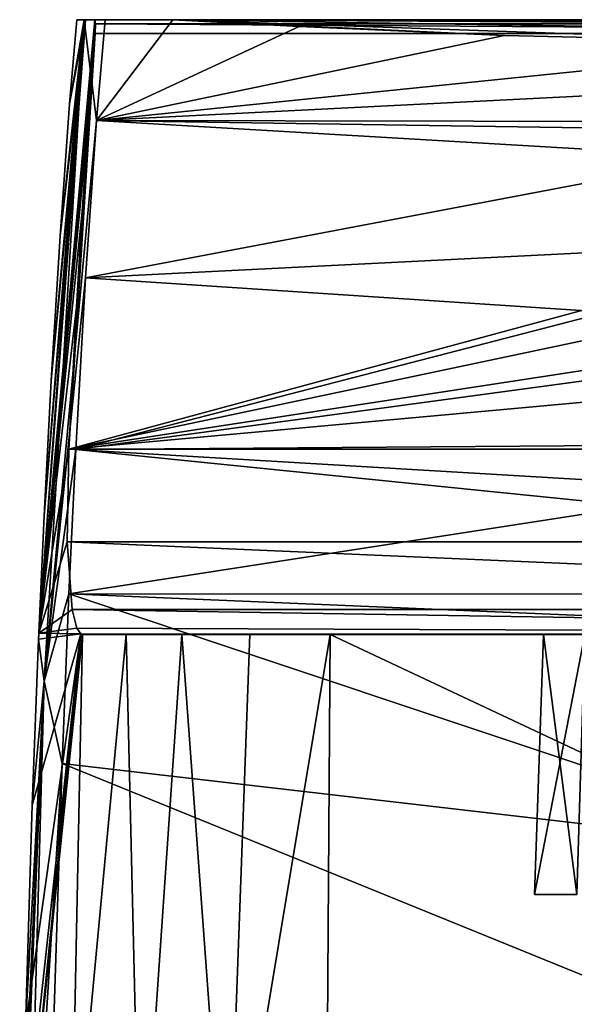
# Model space of a CAD drawing. Header units: millimetres. Extents: x -177 to 177, y -600 to 10.
# Tile 4 of 5: x -176 to -58, y -208 to 0. Entities that reach past the tile are written whole.
import ezdxf

# ---------------------------------------------------------------- set-up
doc = ezdxf.new("R2010")
doc.units = ezdxf.units.MM
doc.header["$LTSCALE"] = 65.185185
for name, color, linetype in [('1', 7, 'CONTINUOUS'), ('15', 7, 'CONTINUOUS'), ('16', 7, 'CONTINUOUS'), ('17', 7, 'CONTINUOUS'), ('18', 7, 'CONTINUOUS'), ('19', 7, 'CONTINUOUS'), ('20', 7, 'CONTINUOUS'), ('21', 7, 'CONTINUOUS'), ('39', 7, 'CONTINUOUS'), ('42', 7, 'CONTINUOUS'), ('5', 7, 'CONTINUOUS'), ('6', 7, 'CONTINUOUS')]:
    doc.layers.add(name, color=color, linetype=linetype)

msp = doc.modelspace()

# ---------------------------------------------------------------- linework, layer by layer
at = {"layer": '1', "color": 7, "linetype": 'CONTINUOUS'}
for points in [[(-143.47, 0, 400), (-157.77, 0, 400), (-159.59, -21.34, 400), (-143.47, 0, 400)], [(-116.71, -1.47, 400), (-143.47, 0, 400), (-159.59, -21.34, 400), (-116.71, -1.47, 400)], [(-73.27, -3.35, 400), (-116.71, -1.47, 400), (-159.59, -21.34, 400), (-73.27, -3.35, 400)], [(0, -5, 400), (-73.27, -3.35, 400), (-159.59, -21.34, 400), (0, -5, 400)], [(0, -13.31, 400), (0, -5, 400), (-159.59, -21.34, 400), (0, -13.31, 400)], [(0, -21.6, 400), (0, -13.31, 400), (-159.59, -21.34, 400), (0, -21.6, 400)], [(-159.59, -21.34, 400), (-161.92, -54.61, 400), (-27.24, -29.08, 400), (-159.59, -21.34, 400)], [(0, -21.6, 400), (-159.59, -21.34, 400), (-14.12, -23.5, 400), (0, -21.6, 400)], [(-159.59, -21.34, 400), (-27.24, -29.08, 400), (-14.12, -23.5, 400), (-159.59, -21.34, 400)], [(-161.92, -54.61, 400), (-46.53, -48.8, 400), (-27.24, -29.08, 400), (-161.92, -54.61, 400)], [(-161.92, -54.61, 400), (-51.75, -61.82, 400), (-46.53, -48.8, 400), (-161.92, -54.61, 400)], [(-161.92, -54.61, 400), (-163.99, -90.86, 400), (-51.75, -61.82, 400), (-161.92, -54.61, 400)], [(-163.99, -90.86, 400), (-53.39, -75.96, 400), (-51.75, -61.82, 400), (-163.99, -90.86, 400)], [(-163.99, -90.86, 400), (-51.24, -90.04, 400), (-53.39, -75.96, 400), (-163.99, -90.86, 400)], [(-163.99, -90.86, 400), (-165.46, -121.44, 400), (-45.56, -102.85, 400), (-163.99, -90.86, 400)], [(-163.99, -90.86, 400), (-45.56, -102.85, 400), (-51.24, -90.04, 400), (-163.99, -90.86, 400)], [(-165.46, -121.44, 400), (-26.26, -121.49, 400), (-45.56, -102.85, 400), (-165.46, -121.44, 400)], [(0, -176.61, 400), (-165.46, -121.44, 400), (-166.91, -157.27, 400), (0, -176.61, 400)], [(0, -176.61, 400), (0, -128.4, 400), (-165.46, -121.44, 400), (0, -176.61, 400)], [(-165.46, -121.44, 400), (0, -128.4, 400), (-26.26, -121.49, 400), (-165.46, -121.44, 400)], [(0, -225.13, 400), (-166.91, -157.27, 400), (-168.66, -211.44, 400), (0, -225.13, 400)], [(0, -225.13, 400), (0, -176.61, 400), (-166.91, -157.27, 400), (0, -225.13, 400)]]:
    msp.add_3dface(points, dxfattribs=at)
at = {"layer": '15', "linetype": 'CONTINUOUS'}
for points in [[(-110.18, -130), (110.84, -233.75), (-110.84, -233.75), (-110.18, -130)], [(110.18, -130), (110.84, -233.75), (-110.18, -130), (110.18, -130)]]:
    msp.add_3dface(points, dxfattribs=at)
at = {"layer": '16', "linetype": 'CONTINUOUS'}
for points in [[(-162.55, -130, 308.49), (162.55, -130, 308.49), (-153.34, -130, 242.14), (-162.55, -130, 308.49)], [(-153.34, -130, 242.14), (162.55, -130, 308.49), (-32.49, -130, 246.28), (-153.34, -130, 242.14)], [(-141.57, -130, 169.05), (-153.34, -130, 242.14), (-32.49, -130, 246.28), (-141.57, -130, 169.05)], [(-127.16, -130, 88.58), (-141.57, -130, 169.05), (-56.28, -130, 222.49), (-127.16, -130, 88.58)], [(-56.28, -130, 222.49), (-141.57, -130, 169.05), (-32.49, -130, 246.28), (-56.28, -130, 222.49)], [(-110.18, -130), (-127.16, -130, 88.58), (-64.99, -130, 190), (-110.18, -130)], [(-64.99, -130, 190), (-127.16, -130, 88.58), (-56.28, -130, 222.49), (-64.99, -130, 190)], [(110.18, -130), (-110.18, -130), (32.49, -130, 133.72), (110.18, -130)], [(32.49, -130, 133.72), (-110.18, -130), (0, -130, 125.01), (32.49, -130, 133.72)], [(0, -130, 125.01), (-110.18, -130), (-32.49, -130, 133.72), (0, -130, 125.01)], [(-32.49, -130, 133.72), (-110.18, -130), (-56.28, -130, 157.51), (-32.49, -130, 133.72)], [(-56.28, -130, 157.51), (-110.18, -130), (-64.99, -130, 190), (-56.28, -130, 157.51)]]:
    msp.add_3dface(points, dxfattribs=at)
at = {"layer": '17', "linetype": 'CONTINUOUS'}
for points in [[(-165.46, -90.8, 348.68), (165.8, -110.43, 343.09), (-165.8, -110.43, 343.09), (-165.46, -90.8, 348.68)], [(165.46, -90.8, 348.68), (165.8, -110.43, 343.09), (-165.46, -90.8, 348.68), (165.46, -90.8, 348.68)], [(165.8, -110.43, 343.09), (164.77, -124.75, 328.43), (-165.8, -110.43, 343.09), (165.8, -110.43, 343.09)], [(-165.8, -110.43, 343.09), (164.77, -124.75, 328.43), (-164.77, -124.75, 328.43), (-165.8, -110.43, 343.09)], [(164.77, -124.75, 328.43), (162.74, -129.97, 309.99), (-164.77, -124.75, 328.43), (164.77, -124.75, 328.43)], [(-164.77, -124.75, 328.43), (162.74, -129.97, 309.99), (-163.78, -128.67, 318.81), (-164.77, -124.75, 328.43)], [(-163.78, -128.67, 318.81), (162.74, -129.97, 309.99), (-162.92, -129.89, 311.41), (-163.78, -128.67, 318.81)], [(162.74, -129.97, 309.99), (162.55, -130, 308.49), (-162.92, -129.89, 311.41), (162.74, -129.97, 309.99)], [(162.55, -130, 308.49), (-162.55, -130, 308.49), (-162.92, -129.89, 311.41), (162.55, -130, 308.49)]]:
    msp.add_3dface(points, dxfattribs=at)
at = {"layer": '18', "linetype": 'CONTINUOUS'}
for points in [[(159.92, -2.93, 350.22), (161.39, -21.86, 349.89), (-165.46, -90.8, 348.68), (159.92, -2.93, 350.22)], [(159.92, -2.93, 350.22), (-165.46, -90.8, 348.68), (-159.92, -2.93, 350.22), (159.92, -2.93, 350.22)], [(-159.92, -2.93, 350.22), (-165.46, -90.8, 348.68), (-161.39, -21.86, 349.89), (-159.92, -2.93, 350.22)], [(161.39, -21.86, 349.89), (162.66, -40.63, 349.56), (-165.46, -90.8, 348.68), (161.39, -21.86, 349.89)], [(-161.39, -21.86, 349.89), (-165.46, -90.8, 348.68), (-162.66, -40.63, 349.56), (-161.39, -21.86, 349.89)], [(162.66, -40.63, 349.56), (163.87, -60.82, 349.21), (-165.46, -90.8, 348.68), (162.66, -40.63, 349.56)], [(-162.66, -40.63, 349.56), (-165.46, -90.8, 348.68), (-163.87, -60.82, 349.21), (-162.66, -40.63, 349.56)], [(163.87, -60.82, 349.21), (165.46, -90.8, 348.68), (-165.46, -90.8, 348.68), (163.87, -60.82, 349.21)]]:
    msp.add_3dface(points, dxfattribs=at)
at = {"layer": '19', "linetype": 'CONTINUOUS'}
for points in [[(159.97, 0, 353.22), (159.84, -0.86, 351.11), (-159.97, 0, 353.22), (159.97, 0, 353.22)], [(-159.97, 0, 353.22), (159.84, -0.86, 351.11), (-159.84, -0.86, 351.11), (-159.97, 0, 353.22)], [(159.92, -2.93, 350.22), (-159.92, -2.93, 350.22), (-159.84, -0.86, 351.11), (159.92, -2.93, 350.22)], [(159.84, -0.86, 351.11), (159.92, -2.93, 350.22), (-159.84, -0.86, 351.11), (159.84, -0.86, 351.11)]]:
    msp.add_3dface(points, dxfattribs=at)
at = {"layer": '20', "linetype": 'CONTINUOUS'}
for points in [[(-163.77, 0, 393.47), (-162.22, 0, 398.04), (-161.93, 0, 373.36), (-163.77, 0, 393.47)], [(-162.22, 0, 398.04), (-157.77, 0, 400), (-161.93, 0, 373.36), (-162.22, 0, 398.04)], [(-157.77, 0, 400), (-159.97, 0, 353.22), (-161.93, 0, 373.36), (-157.77, 0, 400)], [(157.77, 0, 400), (159.97, 0, 353.22), (-159.97, 0, 353.22), (157.77, 0, 400)], [(143.47, 0, 400), (157.77, 0, 400), (-159.97, 0, 353.22), (143.47, 0, 400)], [(143.47, 0, 400), (-159.97, 0, 353.22), (-143.47, 0, 400), (143.47, 0, 400)], [(-143.47, 0, 400), (-159.97, 0, 353.22), (-157.77, 0, 400), (-143.47, 0, 400)]]:
    msp.add_3dface(points, dxfattribs=at)
at = {"layer": '21', "linetype": 'CONTINUOUS'}
for points in [[(116.6, -1.47, 400), (143.47, 0, 400), (-143.47, 0, 400), (116.6, -1.47, 400)], [(0, -5, 400), (72.9, -3.37, 400), (-143.47, 0, 400), (0, -5, 400)], [(0, -5, 400), (-143.47, 0, 400), (-73.27, -3.35, 400), (0, -5, 400)], [(72.9, -3.37, 400), (116.6, -1.47, 400), (-143.47, 0, 400), (72.9, -3.37, 400)], [(-73.27, -3.35, 400), (-143.47, 0, 400), (-116.71, -1.47, 400), (-73.27, -3.35, 400)]]:
    msp.add_3dface(points, dxfattribs=at)
at = {"layer": '39', "linetype": 'CONTINUOUS'}
msp.add_3dface([(-66.91, -185, 190), (-57.94, -185, 223.46), (-57.94, -185, 156.54), (-66.91, -185, 190)], dxfattribs=at)
at = {"layer": '42', "linetype": 'CONTINUOUS'}
for points in [[(-64.99, -130, 190), (-56.28, -130, 222.49), (-66.91, -185, 190), (-64.99, -130, 190)], [(-64.99, -130, 190), (-66.91, -185, 190), (-57.94, -185, 156.54), (-64.99, -130, 190)], [(-56.28, -130, 222.49), (-57.94, -185, 223.46), (-66.91, -185, 190), (-56.28, -130, 222.49)], [(-56.28, -130, 157.51), (-64.99, -130, 190), (-57.94, -185, 156.54), (-56.28, -130, 157.51)]]:
    msp.add_3dface(points, dxfattribs=at)
at = {"layer": '5', "color": 7, "linetype": 'CONTINUOUS'}
for points in [[(-159.97, 0, 353.22), (-159.84, -0.86, 351.11), (-171.8, -129.7, 393.46), (-159.97, 0, 353.22)], [(-161.93, 0, 373.36), (-159.97, 0, 353.22), (-171.8, -129.7, 393.46), (-161.93, 0, 373.36)], [(-170.68, -104.88, 393.46), (-161.93, 0, 373.36), (-171.8, -129.7, 393.46), (-170.68, -104.88, 393.46)], [(-169.19, -76.27, 393.45), (-161.93, 0, 373.36), (-170.68, -104.88, 393.46), (-169.19, -76.27, 393.45)], [(-167.33, -45.72, 393.45), (-161.93, 0, 373.36), (-169.19, -76.27, 393.45), (-167.33, -45.72, 393.45)], [(-165.31, -17.82, 393.46), (-161.93, 0, 373.36), (-167.33, -45.72, 393.45), (-165.31, -17.82, 393.46)], [(-163.77, 0, 393.47), (-161.93, 0, 373.36), (-165.31, -17.82, 393.46), (-163.77, 0, 393.47)], [(-159.84, -0.86, 351.11), (-159.92, -2.93, 350.22), (-171.8, -129.7, 393.46), (-159.84, -0.86, 351.11)], [(-159.92, -2.93, 350.22), (-161.39, -21.86, 349.89), (-171.8, -129.7, 393.46), (-159.92, -2.93, 350.22)], [(-161.39, -21.86, 349.89), (-162.66, -40.63, 349.56), (-171.8, -129.7, 393.46), (-161.39, -21.86, 349.89)], [(-162.66, -40.63, 349.56), (-163.87, -60.82, 349.21), (-171.8, -129.7, 393.46), (-162.66, -40.63, 349.56)], [(-163.87, -60.82, 349.21), (-165.46, -90.8, 348.68), (-171.8, -129.7, 393.46), (-163.87, -60.82, 349.21)], [(-165.46, -90.8, 348.68), (-165.8, -110.43, 343.09), (-171.8, -129.7, 393.46), (-165.46, -90.8, 348.68)], [(-165.8, -110.43, 343.09), (-164.77, -124.75, 328.43), (-171.8, -129.7, 393.46), (-165.8, -110.43, 343.09)], [(-164.77, -124.75, 328.43), (-163.78, -128.67, 318.81), (-171.8, -129.7, 393.46), (-164.77, -124.75, 328.43)], [(-163.78, -128.67, 318.81), (-162.92, -129.89, 311.41), (-171.8, -129.7, 393.46), (-163.78, -128.67, 318.81)], [(-162.92, -129.89, 311.41), (-162.55, -130, 308.49), (-175.7, -256.45, 393.51), (-162.92, -129.89, 311.41)], [(-175.46, -244.99, 393.51), (-162.92, -129.89, 311.41), (-175.7, -256.45, 393.51), (-175.46, -244.99, 393.51)], [(-175.7, -256.45, 393.51), (-162.55, -130, 308.49), (-165.15, -255.5, 294.74), (-175.7, -256.45, 393.51)], [(-174.68, -212.94, 393.5), (-162.92, -129.89, 311.41), (-175.46, -244.99, 393.51), (-174.68, -212.94, 393.5)], [(-173.21, -166.08, 393.48), (-162.92, -129.89, 311.41), (-174.68, -212.94, 393.5), (-173.21, -166.08, 393.48)], [(-171.86, -131.03, 393.46), (-162.92, -129.89, 311.41), (-173.21, -166.08, 393.48), (-171.86, -131.03, 393.46)], [(-171.8, -129.7, 393.46), (-162.92, -129.89, 311.41), (-171.86, -131.03, 393.46), (-171.8, -129.7, 393.46)], [(-162.55, -130, 308.49), (-153.34, -130, 242.14), (-165.15, -255.5, 294.74), (-162.55, -130, 308.49)], [(-165.15, -255.5, 294.74), (-153.34, -130, 242.14), (-150.29, -257.44, 196.23), (-165.15, -255.5, 294.74)], [(-153.34, -130, 242.14), (-141.57, -130, 169.05), (-150.29, -257.44, 196.23), (-153.34, -130, 242.14)], [(-150.29, -257.44, 196.23), (-141.57, -130, 169.05), (-131.97, -260.87, 97.97), (-150.29, -257.44, 196.23)], [(-141.57, -130, 169.05), (-127.16, -130, 88.58), (-131.97, -260.87, 97.97), (-141.57, -130, 169.05)], [(-110.18, -130), (-110.84, -233.75), (-131.97, -260.87, 97.97), (-110.18, -130)], [(-127.16, -130, 88.58), (-110.18, -130), (-131.97, -260.87, 97.97), (-127.16, -130, 88.58)]]:
    msp.add_3dface(points, dxfattribs=at)
at = {"layer": '6', "color": 7, "linetype": 'CONTINUOUS'}
for points in [[(-162.22, 0, 398.04), (-171.8, -129.7, 393.46), (-171.86, -131.03, 393.46), (-162.22, 0, 398.04)], [(-162.22, 0, 398.04), (-171.86, -131.03, 393.46), (-170.68, -139.87, 398.04), (-162.22, 0, 398.04)], [(-162.22, 0, 398.04), (-170.68, -104.88, 393.46), (-171.8, -129.7, 393.46), (-162.22, 0, 398.04)], [(-162.22, 0, 398.04), (-169.19, -76.27, 393.45), (-170.68, -104.88, 393.46), (-162.22, 0, 398.04)], [(-162.22, 0, 398.04), (-170.68, -139.87, 398.04), (-159.59, -21.34, 400), (-162.22, 0, 398.04)], [(-162.22, 0, 398.04), (-167.33, -45.72, 393.45), (-169.19, -76.27, 393.45), (-162.22, 0, 398.04)], [(-162.22, 0, 398.04), (-165.31, -17.82, 393.46), (-167.33, -45.72, 393.45), (-162.22, 0, 398.04)], [(-162.22, 0, 398.04), (-163.77, 0, 393.47), (-165.31, -17.82, 393.46), (-162.22, 0, 398.04)], [(-157.77, 0, 400), (-162.22, 0, 398.04), (-159.59, -21.34, 400), (-157.77, 0, 400)], [(-159.59, -21.34, 400), (-170.68, -139.87, 398.04), (-161.92, -54.61, 400), (-159.59, -21.34, 400)], [(-161.92, -54.61, 400), (-170.68, -139.87, 398.04), (-163.99, -90.86, 400), (-161.92, -54.61, 400)], [(-163.99, -90.86, 400), (-170.68, -139.87, 398.04), (-165.46, -121.44, 400), (-163.99, -90.86, 400)], [(-165.46, -121.44, 400), (-170.68, -139.87, 398.04), (-166.91, -157.27, 400), (-165.46, -121.44, 400)], [(-171.86, -131.03, 393.46), (-173.21, -166.08, 393.48), (-170.68, -139.87, 398.04), (-171.86, -131.03, 393.46)], [(-175.7, -256.45, 393.51), (-175.88, -265.81, 393.51), (-170.68, -139.87, 398.04), (-175.7, -256.45, 393.51)], [(-175.88, -265.81, 393.51), (-174.57, -279.89, 398.04), (-170.68, -139.87, 398.04), (-175.88, -265.81, 393.51)], [(-175.46, -244.99, 393.51), (-175.7, -256.45, 393.51), (-170.68, -139.87, 398.04), (-175.46, -244.99, 393.51)], [(-174.68, -212.94, 393.5), (-175.46, -244.99, 393.51), (-170.68, -139.87, 398.04), (-174.68, -212.94, 393.5)], [(-173.21, -166.08, 393.48), (-174.68, -212.94, 393.5), (-170.68, -139.87, 398.04), (-173.21, -166.08, 393.48)], [(-170.68, -139.87, 398.04), (-174.57, -279.89, 398.04), (-166.91, -157.27, 400), (-170.68, -139.87, 398.04)], [(-166.91, -157.27, 400), (-174.57, -279.89, 398.04), (-168.66, -211.44, 400), (-166.91, -157.27, 400)]]:
    msp.add_3dface(points, dxfattribs=at)

doc.saveas('drawing.dxf')
